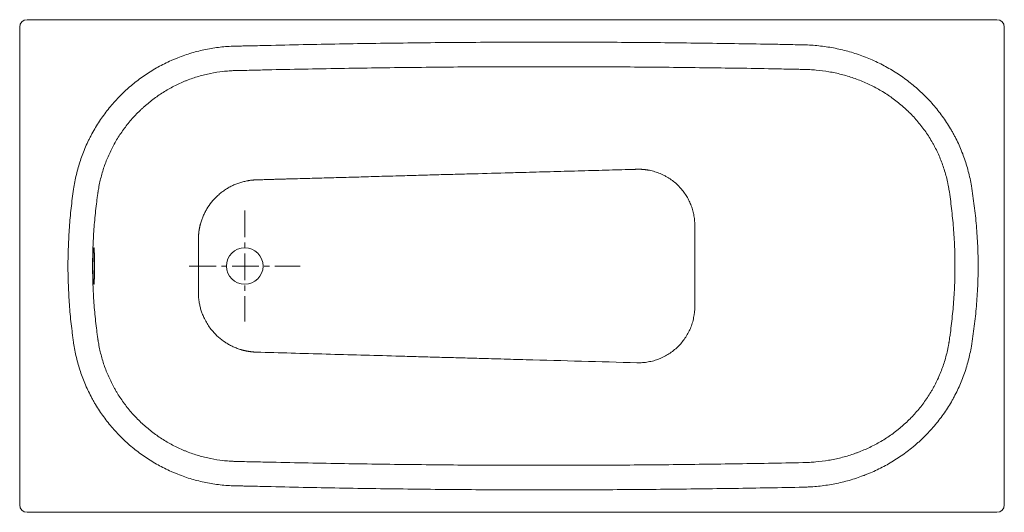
# Model space of a CAD drawing. Header units: millimetres. Extents: x 268 to 1668, y 79 to 779.
import ezdxf

# ---------------------------------------------------------------- set-up
doc = ezdxf.new("R2010")
doc.units = ezdxf.units.MM
doc.header["$LTSCALE"] = 4
doc.header["$MEASUREMENT"] = 0
doc.linetypes.add('MITTE', pattern=[50.8, 31.75, -6.35, 6.35, -6.35])
doc.layers.get('0').update_dxf_attribs({"lineweight": 20})
doc.layers.add('Kontur 2', color=8, linetype='Continuous', lineweight=9)
doc.layers.add('mittellinien_aktuell', color=7, linetype='MITTE', lineweight=9)

msp = doc.modelspace()

# ---------------------------------------------------------------- linework, layer by layer
for p, q in [((278.2, 779), (1657.2, 779)), ((267.7, 89.5), (267.7, 768.5)), ((1667.7, 768.5), (1667.7, 89.5)), ((1657.2, 79), (278.2, 79))]:
    msp.add_line(p, q)
msp.add_circle((587.7, 429), 26)
for centre, start, end in [((278.2, 768.5), 90, 180), ((1657.2, 768.5), 0, 90), ((278.2, 89.5), 180, 270), ((1657.2, 89.5), 270, 360)]:
    msp.add_arc(centre, 10.5, start, end)
for points, knots in [([(574.4, 706.7), (574.3, 706.7), (574.2, 706.7), (574, 706.7), (573.7, 706.7), (573.1, 706.7), (571.8, 706.7), (569.2, 706.6), (566.9, 706.4), (562.5, 706.1), (559.5, 705.9), (550.7, 704.9), (544.9, 703.9), (533.4, 701.6), (527.7, 700.2), (516.4, 696.9), (510.8, 695), (503.9, 692.2), (502.5, 691.7), (499.8, 690.5), (498.4, 689.9), (494.3, 688.1), (491.7, 686.8), (483.7, 682.9), (478.5, 680), (468.5, 673.8), (463.6, 670.5), (454.1, 663.5), (449.5, 659.8), (443.9, 654.8), (442.8, 653.8), (440.6, 651.8), (439.6, 650.8), (436.4, 647.7), (434.3, 645.6), (428.2, 639.1), (424.3, 634.6), (417, 625.4), (413.5, 620.6), (407, 610.8), (404, 605.7), (400.4, 599.1), (399.7, 597.8), (398.4, 595.1), (397.7, 593.8), (395.8, 589.8), (394.5, 587.1), (391, 579), (388.9, 573.5), (385.2, 562.3), (383.6, 556.6), (381.6, 548), (381, 545.1), (380.1, 540.7), (379.7, 538.5), (379.3, 536), (379.1, 534.7), (379, 534), (379, 533.7), (378.9, 533.6), (378.9, 533.5), (378.9, 533.4)], [0, 0, 0, 0, 0.000977, 0.000977, 0.001953, 0.003906, 0.007813, 0.015625, 0.03125, 0.03125, 0.0625, 0.0625, 0.125, 0.125, 0.1875, 0.1875, 0.25, 0.25, 0.265625, 0.265625, 0.28125, 0.28125, 0.3125, 0.3125, 0.375, 0.375, 0.4375, 0.4375, 0.5, 0.5, 0.515625, 0.515625, 0.53125, 0.53125, 0.5625, 0.5625, 0.625, 0.625, 0.6875, 0.6875, 0.75, 0.75, 0.765625, 0.765625, 0.78125, 0.78125, 0.8125, 0.8125, 0.875, 0.875, 0.9375, 0.9375, 0.96875, 0.96875, 0.984375, 0.992188, 0.996094, 0.998047, 0.999023, 0.999023, 1, 1, 1, 1]), ([(987.7, 712.3), (953.2, 712.2), (918.8, 712.1), (849.9, 711.5), (815.4, 711.1), (746.6, 710.2), (712.1, 709.6), (660.5, 708.6), (643.2, 708.3), (617.4, 707.7), (608.8, 707.5), (595.9, 707.2), (591.6, 707.1), (585.1, 707), (583, 706.9), (578.7, 706.8), (576.5, 706.8), (574.4, 706.7)], [0, 0, 0, 0, 0.25, 0.25, 0.5, 0.5, 0.75, 0.75, 0.875, 0.875, 0.9375, 0.9375, 0.96875, 0.96875, 0.984375, 0.984375, 1, 1, 1, 1]), ([(1381.8, 708.4), (1381.7, 708.4), (1381.6, 708.4), (1381.3, 708.4), (1381.2, 708.5), (1380.8, 708.5), (1380, 708.5), (1378.2, 708.5), (1376.7, 708.5), (1373.6, 708.6), (1371.6, 708.6), (1365.4, 708.8), (1361.3, 708.8), (1349, 709.1), (1340.8, 709.2), (1316.2, 709.7), (1299.7, 710), (1250.5, 710.7), (1217.6, 711.1), (1151.9, 711.8), (1119.1, 712), (1053.4, 712.3), (1020.5, 712.3), (987.7, 712.3)], [0, 0, 0, 0, 0.000977, 0.000977, 0.001953, 0.001953, 0.003906, 0.007813, 0.015625, 0.015625, 0.03125, 0.03125, 0.0625, 0.0625, 0.125, 0.125, 0.25, 0.25, 0.5, 0.5, 0.75, 0.75, 1, 1, 1, 1]), ([(1589, 537.6), (1589, 537.7), (1589, 537.8), (1588.9, 538), (1588.9, 538.2), (1588.8, 538.9), (1588.6, 540.2), (1588.4, 541.4), (1587.9, 543.6), (1587.7, 545.1), (1586.7, 549.6), (1586, 552.6), (1583.8, 561.4), (1582, 567.2), (1577.9, 578.6), (1575.6, 584.3), (1571.8, 592.6), (1570.4, 595.3), (1568.3, 599.4), (1567.5, 600.7), (1566.1, 603.4), (1565.3, 604.7), (1561.4, 611.4), (1558.1, 616.5), (1551.1, 626.3), (1547.3, 631.1), (1539.4, 640.3), (1535.2, 644.7), (1529.7, 650), (1528.6, 651.1), (1526.3, 653.2), (1525.2, 654.2), (1521.7, 657.2), (1519.4, 659.2), (1512.3, 665), (1507.4, 668.5), (1497.3, 675.3), (1492.1, 678.4), (1481.5, 684.3), (1476, 687), (1467.6, 690.7), (1464.8, 691.9), (1459.1, 694.1), (1456.2, 695.2), (1447.6, 698.1), (1441.8, 699.9), (1430.1, 702.8), (1424.2, 704.1), (1412.2, 706.1), (1406.2, 706.9), (1397.1, 707.8), (1394.1, 708), (1389.5, 708.2), (1387.9, 708.3), (1385.7, 708.4), (1384.5, 708.4), (1383.2, 708.4), (1382.5, 708.4), (1382.2, 708.4), (1382, 708.4), (1381.9, 708.4), (1381.8, 708.4)], [0, 0, 0, 0, 0.000977, 0.000977, 0.001953, 0.003906, 0.007812, 0.015625, 0.015625, 0.03125, 0.03125, 0.0625, 0.0625, 0.125, 0.125, 0.1875, 0.1875, 0.21875, 0.21875, 0.234375, 0.234375, 0.25, 0.25, 0.3125, 0.3125, 0.375, 0.375, 0.4375, 0.4375, 0.453125, 0.453125, 0.46875, 0.46875, 0.5, 0.5, 0.5625, 0.5625, 0.625, 0.625, 0.6875, 0.6875, 0.71875, 0.71875, 0.75, 0.75, 0.8125, 0.8125, 0.875, 0.875, 0.9375, 0.9375, 0.96875, 0.96875, 0.984375, 0.984375, 0.992188, 0.996094, 0.998047, 0.999023, 0.999023, 1, 1, 1, 1]), ([(378.9, 533.4), (378.9, 533.1), (378.8, 532.8), (378.8, 532.3), (378.7, 532), (378.6, 531.2), (378.5, 530.7), (378.3, 529.1), (378.2, 528), (377.7, 524.7), (377.4, 522.6), (376.6, 516.1), (376.1, 511.7), (374.7, 498.7), (373.9, 490), (372.6, 472.6), (372.1, 463.9), (371.5, 446.5), (371.3, 437.8), (371.3, 429)], [0, 0, 0, 0, 0.007813, 0.007813, 0.015625, 0.015625, 0.03125, 0.03125, 0.0625, 0.0625, 0.125, 0.125, 0.25, 0.25, 0.5, 0.5, 0.75, 0.75, 1, 1, 1, 1]), ([(1597.5, 429), (1597.5, 438.1), (1597.4, 447.2), (1596.6, 465.4), (1596.1, 474.4), (1594.6, 492.5), (1593.7, 501.6), (1592.1, 515.1), (1591.6, 519.6), (1590.3, 528.6), (1589.7, 533.1), (1589, 537.6)], [0, 0, 0, 0, 0.25, 0.25, 0.5, 0.5, 0.75, 0.75, 0.875, 0.875, 1, 1, 1, 1]), ([(371.9, 429), (371.9, 430.8), (371.9, 432.5), (371.9, 434.9), (371.9, 435.8), (372, 437.4), (372, 438.2), (372.1, 440.6), (372.1, 442.1), (372.2, 443.8), (372.2, 444.2), (372.3, 444.9), (372.3, 445.2), (372.3, 446.2), (372.4, 446.8), (372.5, 448.6), (372.6, 449.7), (372.7, 450.9), (372.7, 451.1), (372.7, 451.6), (372.8, 451.8), (372.8, 452.4), (372.9, 453.1), (373, 453.7), (373, 454), (373.1, 454.2), (373.1, 454.4), (373.1, 454.5), (373.2, 454.9), (373.3, 455), (373.4, 455), (373.4, 455), (373.5, 454.9), (373.5, 454.8), (373.5, 454.7), (373.5, 454.6), (373.6, 454.2), (373.6, 453.7), (373.7, 452.8), (373.7, 452.4), (373.7, 451.6), (373.7, 451.1), (373.8, 449.7), (373.8, 448.7), (373.8, 446.8), (373.8, 446.2), (373.8, 444.9), (373.8, 444.2), (373.8, 442.8), (373.8, 442.1), (373.8, 440.6), (373.8, 439.8), (373.8, 437.4), (373.8, 435.8), (373.8, 433.3), (373.8, 432.5), (373.8, 430.8), (373.8, 429.9), (373.8, 429)], [0, 0, 0, 0, 0.0625, 0.0625, 0.09375, 0.09375, 0.125, 0.125, 0.1875, 0.1875, 0.203125, 0.203125, 0.21875, 0.21875, 0.25, 0.25, 0.3125, 0.3125, 0.328125, 0.328125, 0.34375, 0.34375, 0.375, 0.40625, 0.40625, 0.421875, 0.421875, 0.4375, 0.4375, 0.5, 0.5, 0.53125, 0.53125, 0.546875, 0.546875, 0.5625, 0.5625, 0.625, 0.625, 0.65625, 0.65625, 0.6875, 0.6875, 0.75, 0.75, 0.78125, 0.78125, 0.8125, 0.8125, 0.84375, 0.84375, 0.875, 0.875, 0.9375, 0.9375, 0.96875, 0.96875, 1, 1, 1, 1]), ([(371.3, 429), (371.3, 420.3), (371.5, 411.6), (372.1, 394.1), (372.6, 385.4), (373.9, 368), (374.7, 359.3), (376.1, 346.3), (376.6, 342), (377.4, 335.5), (377.7, 333.3), (378.2, 330.1), (378.3, 329), (378.6, 326.9), (378.8, 325.8), (378.9, 324.7)], [0, 0, 0, 0, 0.25, 0.25, 0.5, 0.5, 0.75, 0.75, 0.875, 0.875, 0.9375, 0.9375, 0.96875, 0.96875, 1, 1, 1, 1]), ([(373.8, 429), (373.8, 427.3), (373.8, 425.6), (373.8, 423.1), (373.8, 422.3), (373.8, 420.7), (373.8, 419.9), (373.8, 417.5), (373.8, 416), (373.8, 414.3), (373.8, 413.9), (373.8, 413.2), (373.8, 412.9), (373.8, 411.9), (373.8, 411.3), (373.8, 409.5), (373.8, 408.4), (373.7, 407.2), (373.7, 407), (373.7, 406.5), (373.7, 406.3), (373.7, 405.7), (373.6, 405), (373.6, 404.4), (373.6, 404), (373.6, 403.9), (373.5, 403.7), (373.5, 403.6), (373.5, 403.2), (373.4, 403), (373.3, 403), (373.3, 403.1), (373.2, 403.2), (373.2, 403.3), (373.2, 403.4), (373.2, 403.5), (373.1, 403.9), (373, 404.4), (372.9, 405.3), (372.8, 405.7), (372.7, 406.5), (372.7, 407), (372.6, 408.4), (372.5, 409.4), (372.4, 411.3), (372.3, 411.9), (372.3, 413.2), (372.2, 413.9), (372.2, 415.3), (372.1, 416), (372.1, 417.5), (372.1, 418.3), (372, 420.7), (371.9, 422.3), (371.9, 424.8), (371.9, 425.6), (371.9, 427.3), (371.9, 428.2), (371.9, 429)], [0, 0, 0, 0, 0.0625, 0.0625, 0.09375, 0.09375, 0.125, 0.125, 0.1875, 0.1875, 0.203125, 0.203125, 0.21875, 0.21875, 0.25, 0.25, 0.3125, 0.3125, 0.328125, 0.328125, 0.34375, 0.34375, 0.375, 0.40625, 0.40625, 0.421875, 0.421875, 0.4375, 0.4375, 0.5, 0.5, 0.53125, 0.53125, 0.546875, 0.546875, 0.5625, 0.5625, 0.625, 0.625, 0.65625, 0.65625, 0.6875, 0.6875, 0.75, 0.75, 0.78125, 0.78125, 0.8125, 0.8125, 0.84375, 0.84375, 0.875, 0.875, 0.9375, 0.9375, 0.96875, 0.96875, 1, 1, 1, 1]), ([(1589, 320.4), (1589, 320.6), (1589.1, 320.9), (1589.1, 321.5), (1589.3, 322.3), (1589.6, 324.3), (1589.8, 326), (1590.3, 329.4), (1590.6, 331.6), (1591.6, 338.4), (1592.1, 342.9), (1593.7, 356.4), (1594.6, 365.5), (1596.1, 383.6), (1596.6, 392.7), (1597.4, 410.9), (1597.5, 419.9), (1597.5, 429)], [0, 0, 0, 0, 0.007813, 0.007813, 0.015625, 0.03125, 0.0625, 0.0625, 0.125, 0.125, 0.25, 0.25, 0.5, 0.5, 0.75, 0.75, 1, 1, 1, 1]), ([(378.9, 324.7), (378.9, 324.6), (379, 324.5), (379, 324.3), (379, 324), (379.1, 323.4), (379.3, 322.1), (379.7, 319.5), (380.1, 317.3), (381, 313), (381.6, 310.1), (383.6, 301.5), (385.2, 295.8), (388.9, 284.6), (391, 279.1), (395.7, 268.3), (398.3, 263), (401.8, 256.4), (402.5, 255.1), (404, 252.5), (404.8, 251.2), (407.1, 247.4), (408.6, 244.9), (413.5, 237.5), (417, 232.7), (424.3, 223.4), (428.2, 219), (434.3, 212.5), (436.3, 210.4), (440.6, 206.3), (442.8, 204.3), (449.5, 198.3), (454.1, 194.6), (463.6, 187.5), (468.5, 184.2), (478.6, 178.1), (483.7, 175.2), (491.7, 171.2), (494.4, 170), (498.4, 168.2), (499.8, 167.6), (502.6, 166.4), (503.9, 165.9), (510.9, 163.1), (516.5, 161.2), (527.8, 157.9), (533.5, 156.5), (545, 154.1), (550.8, 153.2), (559.7, 152.2), (562.6, 152), (567, 151.7), (568.5, 151.6), (570.8, 151.5), (571.9, 151.4), (573.2, 151.4), (573.8, 151.4), (574.1, 151.3), (574.3, 151.3), (574.4, 151.3), (574.5, 151.3)], [0, 0, 0, 0, 0.000977, 0.000977, 0.001953, 0.003906, 0.007813, 0.015625, 0.03125, 0.03125, 0.0625, 0.0625, 0.125, 0.125, 0.1875, 0.1875, 0.25, 0.25, 0.265625, 0.265625, 0.28125, 0.28125, 0.3125, 0.3125, 0.375, 0.375, 0.4375, 0.4375, 0.46875, 0.46875, 0.5, 0.5, 0.5625, 0.5625, 0.625, 0.625, 0.6875, 0.6875, 0.71875, 0.71875, 0.734375, 0.734375, 0.75, 0.75, 0.8125, 0.8125, 0.875, 0.875, 0.9375, 0.9375, 0.96875, 0.96875, 0.984375, 0.984375, 0.992188, 0.996094, 0.998047, 0.999023, 0.999023, 1, 1, 1, 1]), ([(1381.4, 149.6), (1381.5, 149.6), (1381.6, 149.6), (1381.8, 149.6), (1381.9, 149.7), (1382.2, 149.7), (1382.4, 149.7), (1382.9, 149.7), (1384.1, 149.7), (1386.8, 149.8), (1389, 149.8), (1393.6, 150.1), (1396.6, 150.3), (1405.7, 151.1), (1411.7, 151.9), (1420.7, 153.4), (1423.6, 153.9), (1429.6, 155.2), (1432.5, 155.9), (1441.3, 158.1), (1447.2, 159.8), (1454.4, 162.3), (1455.9, 162.8), (1458.8, 163.9), (1460.2, 164.4), (1464.5, 166.1), (1467.3, 167.3), (1475.6, 170.9), (1481.1, 173.6), (1491.7, 179.4), (1496.9, 182.5), (1507, 189.3), (1511.9, 192.9), (1517.9, 197.7), (1519.1, 198.6), (1521.5, 200.6), (1522.6, 201.6), (1526.1, 204.7), (1528.3, 206.7), (1534.9, 213.1), (1539.1, 217.5), (1547, 226.6), (1550.8, 231.4), (1557.9, 241.3), (1561.2, 246.4), (1565.1, 253), (1565.9, 254.3), (1567.4, 257), (1568.1, 258.4), (1570.2, 262.4), (1571.6, 265.2), (1575.5, 273.5), (1577.8, 279.1), (1581.9, 290.6), (1583.7, 296.4), (1586, 305.3), (1586.7, 308.3), (1587.6, 312.8), (1587.9, 314.3), (1588.3, 316.6), (1588.5, 317.7), (1588.8, 319), (1588.9, 319.7), (1588.9, 320), (1588.9, 320.2), (1589, 320.3), (1589, 320.4)], [0, 0, 0, 0, 0.000977, 0.000977, 0.001953, 0.001953, 0.003906, 0.003906, 0.007813, 0.015625, 0.03125, 0.03125, 0.0625, 0.0625, 0.125, 0.125, 0.15625, 0.15625, 0.1875, 0.1875, 0.25, 0.25, 0.265625, 0.265625, 0.28125, 0.28125, 0.3125, 0.3125, 0.375, 0.375, 0.4375, 0.4375, 0.5, 0.5, 0.515625, 0.515625, 0.53125, 0.53125, 0.5625, 0.5625, 0.625, 0.625, 0.6875, 0.6875, 0.75, 0.75, 0.765625, 0.765625, 0.78125, 0.78125, 0.8125, 0.8125, 0.875, 0.875, 0.9375, 0.9375, 0.96875, 0.96875, 0.984375, 0.984375, 0.992188, 0.996094, 0.998047, 0.999023, 0.999023, 1, 1, 1, 1]), ([(574.5, 151.3), (576.6, 151.3), (578.8, 151.2), (583.1, 151.1), (589.5, 151), (604.6, 150.7), (617.5, 150.4), (643.3, 149.8), (660.6, 149.5), (712.2, 148.5), (746.6, 147.9), (815.5, 147), (849.9, 146.6), (918.8, 146), (953.2, 145.9), (987.7, 145.8)], [0, 0, 0, 0, 0.015625, 0.015625, 0.03125, 0.0625, 0.125, 0.125, 0.25, 0.25, 0.5, 0.5, 0.75, 0.75, 1, 1, 1, 1]), ([(987.7, 145.8), (1020.5, 145.8), (1053.3, 145.8), (1118.9, 146.1), (1151.7, 146.3), (1217.4, 147), (1250.2, 147.4), (1299.4, 148.1), (1315.8, 148.4), (1348.6, 149), (1365, 149.3), (1381.4, 149.6)], [0, 0, 0, 0, 0.25, 0.25, 0.5, 0.5, 0.75, 0.75, 0.875, 0.875, 1, 1, 1, 1])]:
    msp.add_open_spline(points, degree=3, knots=knots)
at = {"layer": 'Kontur 2'}
for points, knots in [([(573.5, 741.4), (575.6, 741.5), (577.8, 741.5), (582.1, 741.6), (584.3, 741.7), (590.7, 741.8), (595.1, 741.9), (608, 742.2), (616.6, 742.4), (642.5, 743), (659.8, 743.4), (711.5, 744.4), (746, 745), (815, 746), (849.6, 746.4), (918.6, 746.9), (953.1, 747.1), (987.6, 747.2)], [0, 0, 0, 0, 0.015625, 0.015625, 0.03125, 0.03125, 0.0625, 0.0625, 0.125, 0.125, 0.25, 0.25, 0.5, 0.5, 0.75, 0.75, 1, 1, 1, 1]), ([(987.6, 747.2), (1020.5, 747.2), (1053.4, 747.2), (1119.3, 746.9), (1152.2, 746.7), (1218, 746), (1250.9, 745.6), (1300.3, 744.8), (1316.8, 744.6), (1341.4, 744.1), (1349.7, 744), (1362, 743.7), (1366.1, 743.6), (1372.3, 743.5), (1374.4, 743.5), (1378.5, 743.4), (1380.5, 743.4), (1382.6, 743.3)], [0, 0, 0, 0, 0.25, 0.25, 0.5, 0.5, 0.75, 0.75, 0.875, 0.875, 0.9375, 0.9375, 0.96875, 0.96875, 0.984375, 0.984375, 1, 1, 1, 1]), ([(1382.6, 743.3), (1386.1, 743.2), (1389.7, 743.1), (1396.7, 742.6), (1400.3, 742.3), (1410.9, 741.2), (1417.8, 740.2), (1431.6, 737.6), (1438.4, 736), (1451.9, 732.3), (1458.6, 730.2), (1468.5, 726.5), (1471.8, 725.3), (1478.4, 722.5), (1481.6, 721.1), (1491.2, 716.6), (1497.5, 713.4), (1509.6, 706.4), (1515.6, 702.7), (1527.1, 694.7), (1532.7, 690.4), (1540.8, 683.7), (1543.5, 681.4), (1547.5, 677.8), (1548.8, 676.6), (1551.3, 674.2), (1552.6, 672.9), (1558.9, 666.7), (1563.7, 661.6), (1572.7, 650.9), (1577, 645.4), (1585.1, 633.9), (1588.9, 628), (1593.4, 620.3), (1594.3, 618.8), (1596, 615.7), (1596.8, 614.1), (1599.3, 609.4), (1600.8, 606.2), (1605.3, 596.7), (1607.9, 590.2), (1612.7, 577), (1614.7, 570.3), (1618.3, 556.7), (1619.7, 549.8), (1620.9, 542.8)], [0, 0, 0, 0, 0.03125, 0.03125, 0.0625, 0.0625, 0.125, 0.125, 0.1875, 0.1875, 0.25, 0.25, 0.28125, 0.28125, 0.3125, 0.3125, 0.375, 0.375, 0.4375, 0.4375, 0.5, 0.5, 0.53125, 0.53125, 0.546875, 0.546875, 0.5625, 0.5625, 0.625, 0.625, 0.6875, 0.6875, 0.75, 0.75, 0.765625, 0.765625, 0.78125, 0.78125, 0.8125, 0.8125, 0.875, 0.875, 0.9375, 0.9375, 1, 1, 1, 1]), ([(344.3, 538.4), (345.3, 545.4), (346.7, 552.2), (349.9, 565.7), (351.8, 572.3), (356.1, 585.4), (358.6, 591.8), (362.7, 601.4), (364.1, 604.5), (366.4, 609.2), (367.2, 610.8), (368.8, 613.9), (369.6, 615.4), (373.8, 623.1), (377.4, 629.1), (385, 640.6), (389.1, 646.2), (397.6, 657), (402.2, 662.2), (409.3, 669.8), (411.8, 672.3), (415.5, 675.9), (416.8, 677.1), (419.4, 679.5), (420.7, 680.6), (427.2, 686.4), (432.6, 690.8), (443.7, 699), (449.5, 702.9), (461.2, 710.1), (467.3, 713.4), (476.6, 718.1), (479.7, 719.6), (484.5, 721.7), (486.1, 722.4), (489.4, 723.7), (491, 724.4), (499.1, 727.6), (505.6, 729.8), (518.9, 733.7), (525.5, 735.4), (539, 738.1), (545.8, 739.2), (559.6, 740.8), (566.5, 741.2), (573.5, 741.4)], [0, 0, 0, 0, 0.0625, 0.0625, 0.125, 0.125, 0.1875, 0.1875, 0.21875, 0.21875, 0.234375, 0.234375, 0.25, 0.25, 0.3125, 0.3125, 0.375, 0.375, 0.4375, 0.4375, 0.46875, 0.46875, 0.484375, 0.484375, 0.5, 0.5, 0.5625, 0.5625, 0.625, 0.625, 0.6875, 0.6875, 0.71875, 0.71875, 0.734375, 0.734375, 0.75, 0.75, 0.8125, 0.8125, 0.875, 0.875, 0.9375, 0.9375, 1, 1, 1, 1]), ([(802.3, 557), (806.6, 557.1), (815.2, 557.4), (828.1, 557.7), (841, 558.1), (858.4, 558.6), (880.3, 559.2), (915, 560.1), (945.8, 561), (972.8, 561.7), (982.6, 562), (987.6, 562.1)], [0, 0, 0, 0, 0.069512, 0.139024, 0.208536, 0.278049, 0.420572, 0.563097, 0.840272, 0.920136, 1, 1, 1, 1]), ([(987.6, 562.1), (994, 562.3), (1007.2, 562.7), (1033.5, 563.4), (1066.5, 564.3), (1098.8, 565.2), (1124.2, 565.9), (1136.5, 566.3), (1142.7, 566.4)], [0, 0, 0, 0, 0.124439, 0.254206, 0.508413, 0.76262, 0.87941, 1, 1, 1, 1]), ([(1142.7, 566.4), (1143, 566.5), (1143.6, 566.5), (1144.4, 566.5), (1145.1, 566.5), (1145.6, 566.5), (1146.2, 566.5), (1146.9, 566.5), (1147.6, 566.5), (1148.1, 566.5), (1148.4, 566.5)], [0, 0, 0, 0, 0.136679, 0.345214, 0.422721, 0.500807, 0.615595, 0.750716, 0.863819, 1, 1, 1, 1]), ([(1148.4, 566.5), (1148.7, 566.5), (1149.3, 566.5), (1150.2, 566.5), (1151.1, 566.5), (1152, 566.4), (1153, 566.4), (1153.9, 566.3), (1154.8, 566.2), (1155.7, 566.1), (1156.6, 566), (1157.6, 565.9), (1158.5, 565.8), (1159.4, 565.7), (1160.3, 565.5), (1162.2, 565.2), (1165.1, 564.6), (1169, 563.7), (1172.9, 562.5), (1176.6, 561.1), (1180.3, 559.6), (1183.9, 557.9), (1187.4, 556), (1192, 553.2), (1197.4, 549.3), (1201.8, 545.5), (1204.4, 542.9), (1205.4, 541.8), (1206.4, 540.7), (1207.1, 540), (1207.4, 539.6)], [0, 0, 0, 0, 0.013725, 0.02746, 0.041207, 0.054968, 0.068745, 0.082539, 0.096353, 0.110189, 0.124047, 0.13793, 0.15184, 0.165779, 0.179748, 0.193749, 0.253274, 0.31295, 0.372919, 0.433325, 0.49277, 0.552537, 0.612059, 0.671645, 0.791253, 0.91124, 0.933451, 0.955645, 0.977826, 1, 1, 1, 1]), ([(521.7, 466.5), (521.7, 466.9), (521.7, 467.5), (521.8, 468.4), (521.8, 469.4), (521.8, 470.3), (521.9, 471.3), (521.9, 472.2), (522, 473.2), (522.1, 474.1), (522.2, 475), (522.3, 476), (522.4, 476.9), (522.5, 477.8), (522.6, 478.8), (522.8, 479.7), (522.9, 480.6), (523.1, 481.6), (523.2, 482.5), (523.4, 483.4), (523.6, 484.3), (523.8, 485.2), (524, 486.2), (524.3, 487.1), (524.5, 488), (525.1, 490.5), (526.4, 494.5), (528.5, 499.9), (531, 505.2), (534.7, 512), (540.3, 520), (547, 527.2), (552.9, 532.4), (557.8, 536.1), (562.9, 539.4), (568.2, 542.3), (573.6, 544.9), (579.1, 547), (584.8, 548.7), (589.2, 549.7), (592.3, 550.3), (594, 550.5), (595.7, 550.8), (597.4, 551), (599.1, 551.2), (600.8, 551.3), (602.6, 551.4), (603.7, 551.4), (604.3, 551.5)], [0, 0, 0, 0, 0.007264, 0.014515, 0.021754, 0.028982, 0.0362, 0.043409, 0.05061, 0.057804, 0.064991, 0.072173, 0.079351, 0.086525, 0.093697, 0.100866, 0.108034, 0.115202, 0.12237, 0.12954, 0.136711, 0.143886, 0.151066, 0.158251, 0.165443, 0.172643, 0.21726, 0.261902, 0.306235, 0.350442, 0.439543, 0.528602, 0.574698, 0.620974, 0.667558, 0.714007, 0.759005, 0.803959, 0.849167, 0.894596, 0.907779, 0.92096, 0.934134, 0.947297, 0.960456, 0.973619, 0.986797, 1, 1, 1, 1]), ([(604.3, 551.5), (606.3, 551.5), (610.4, 551.6), (616.6, 551.8), (622.7, 552), (628.8, 552.2), (635, 552.3), (641.1, 552.5), (647.2, 552.7), (653.3, 552.8), (666.6, 553.2), (686.9, 553.8), (714.6, 554.5), (742.6, 555.3), (766.7, 556), (786.6, 556.6), (797.1, 556.8), (802.3, 557)], [0, 0, 0, 0, 0.030948, 0.061896, 0.092845, 0.123795, 0.154747, 0.185699, 0.216652, 0.247606, 0.27856, 0.417076, 0.555607, 0.698514, 0.841428, 0.920713, 1, 1, 1, 1]), ([(336.3, 429), (336.3, 438.2), (336.5, 447.3), (337.2, 465.6), (337.7, 474.8), (339, 493), (339.8, 502.1), (341.3, 515.8), (341.9, 520.3), (343, 529.4), (343.7, 533.9), (344.3, 538.4)], [0, 0, 0, 0, 0.25, 0.25, 0.5, 0.5, 0.75, 0.75, 0.875, 0.875, 1, 1, 1, 1]), ([(1227.6, 485.5), (1227.6, 486.1), (1227.6, 486.8), (1227.6, 488), (1227.5, 488.6), (1227.5, 490.5), (1227.4, 491.7), (1227.1, 495.4), (1226.8, 497.8), (1226, 502.7), (1225.4, 505.1), (1224.5, 508.7), (1224.1, 509.9), (1223.4, 512.2), (1223, 513.4), (1221.7, 516.8), (1220.7, 519.1), (1218.6, 523.5), (1217.4, 525.7), (1214.9, 529.9), (1213.5, 531.9), (1210.6, 535.9), (1209, 537.8), (1207.4, 539.6)], [0, 0, 0, 0, 0.03125, 0.03125, 0.0625, 0.0625, 0.125, 0.125, 0.25, 0.25, 0.375, 0.375, 0.4375, 0.4375, 0.5, 0.5, 0.625, 0.625, 0.75, 0.75, 0.875, 0.875, 1, 1, 1, 1]), ([(1620.9, 542.8), (1622.4, 533.4), (1623.8, 524), (1626.2, 505.1), (1627.2, 495.6), (1628.4, 481.4), (1628.7, 476.6), (1629.4, 467.1), (1629.6, 462.4), (1630.2, 448.1), (1630.5, 438.6), (1630.5, 429)], [0, 0, 0, 0, 0.25, 0.25, 0.5, 0.5, 0.625, 0.625, 0.75, 0.75, 1, 1, 1, 1]), ([(1227.6, 429), (1227.6, 438.5), (1227.6, 447.9), (1227.6, 466.7), (1227.6, 476.1), (1227.6, 485.5)], [0, 0, 0, 0, 0.5, 0.5, 1, 1, 1, 1]), ([(344.3, 319.6), (344, 321.9), (343.7, 324.2), (343.1, 328.7), (342.8, 331), (341.9, 337.8), (341.3, 342.3), (339.9, 355.9), (339, 365.1), (337.7, 383.3), (337.2, 392.5), (336.5, 410.7), (336.3, 419.9), (336.3, 429)], [0, 0, 0, 0, 0.0625, 0.0625, 0.125, 0.125, 0.25, 0.25, 0.5, 0.5, 0.75, 0.75, 1, 1, 1, 1]), ([(1630.5, 429), (1630.5, 419.5), (1630.2, 410), (1629.4, 390.9), (1628.8, 381.4), (1627.2, 362.4), (1626.2, 352.9), (1624.4, 338.7), (1623.7, 334), (1622.4, 324.5), (1621.6, 319.8), (1620.9, 315.1)], [0, 0, 0, 0, 0.25, 0.25, 0.5, 0.5, 0.75, 0.75, 0.875, 0.875, 1, 1, 1, 1]), ([(604.3, 306.6), (604, 306.6), (603.4, 306.7), (602.5, 306.7), (601.5, 306.7), (600.6, 306.8), (599.7, 306.9), (598.8, 307), (597.9, 307), (597, 307.1), (596.1, 307.3), (595.2, 307.4), (594.3, 307.5), (593.4, 307.6), (592.5, 307.8), (591.6, 307.9), (590.7, 308.1), (589.8, 308.3), (588.9, 308.5), (588.1, 308.7), (587.2, 308.9), (586.3, 309.1), (585.4, 309.3), (584.5, 309.5), (583.7, 309.8), (582.8, 310), (581.9, 310.3), (579.4, 311), (575.4, 312.5), (570, 314.9), (564.7, 317.6), (558, 321.7), (550.2, 327.8), (542.8, 335.2), (537.2, 342.4), (533, 349), (529.7, 355.4), (527.2, 361.3), (525.3, 366.8), (523.8, 372.5), (523, 376.8), (522.5, 379.9), (522.3, 381.5), (522.1, 383.2), (522, 384.9), (521.9, 386.5), (521.8, 388.2), (521.8, 389.9), (521.7, 391), (521.7, 391.6)], [0, 0, 0, 0, 0.007026, 0.014038, 0.021037, 0.028024, 0.035001, 0.041967, 0.048925, 0.055874, 0.062816, 0.069751, 0.076681, 0.083606, 0.090528, 0.097445, 0.104361, 0.111274, 0.118187, 0.125099, 0.132012, 0.138926, 0.145843, 0.152763, 0.159688, 0.166618, 0.173556, 0.180501, 0.2259, 0.271412, 0.316758, 0.36187, 0.451711, 0.54176, 0.600921, 0.660403, 0.7201, 0.764502, 0.808703, 0.853029, 0.897645, 0.910443, 0.923246, 0.936045, 0.948833, 0.961615, 0.974399, 0.987191, 1, 1, 1, 1]), ([(1145.4, 291.6), (1148, 291.5), (1150.7, 291.6), (1156, 291.9), (1158.7, 292.3), (1163.9, 293.2), (1166.6, 293.8), (1171.7, 295.2), (1174.2, 296.1), (1179.2, 298), (1181.6, 299.1), (1186.3, 301.5), (1188.6, 302.8), (1193.1, 305.7), (1195.3, 307.3), (1199.5, 310.6), (1201.5, 312.3), (1205.3, 316), (1207.1, 318), (1210.5, 322.1), (1212.1, 324.2), (1215.1, 328.6), (1216.5, 330.9), (1219.1, 335.5), (1220.2, 337.9), (1222.3, 342.9), (1223.2, 345.4), (1224.8, 350.5), (1225.4, 353.1), (1227, 360.9), (1227.6, 366.1), (1227.6, 371.5)], [0, 0, 0, 0, 0.0625, 0.0625, 0.125, 0.125, 0.1875, 0.1875, 0.25, 0.25, 0.3125, 0.3125, 0.375, 0.375, 0.4375, 0.4375, 0.5, 0.5, 0.5625, 0.5625, 0.625, 0.625, 0.6875, 0.6875, 0.75, 0.75, 0.8125, 0.8125, 0.875, 0.875, 1, 1, 1, 1]), ([(573.6, 116.7), (566.6, 116.8), (559.7, 117.3), (545.9, 118.9), (539.1, 119.9), (525.6, 122.7), (518.9, 124.3), (505.7, 128.2), (499.1, 130.5), (491, 133.7), (489.4, 134.3), (486.1, 135.7), (484.5, 136.4), (479.8, 138.5), (476.6, 140), (467.3, 144.6), (461.3, 148), (449.5, 155.2), (443.8, 159.1), (432.6, 167.3), (427.2, 171.7), (419.3, 178.6), (416.8, 181), (411.8, 185.8), (409.3, 188.3), (402.2, 195.8), (397.6, 201.1), (389.1, 211.9), (385, 217.5), (379.3, 226.1), (377.4, 229.1), (374.7, 233.6), (373.8, 235.1), (372.1, 238.1), (371.2, 239.6), (367.1, 247.3), (364.1, 253.6), (358.6, 266.3), (356.1, 272.7), (351.8, 285.8), (349.9, 292.4), (346.7, 305.9), (345.3, 312.7), (344.3, 319.6)], [0, 0, 0, 0, 0.0625, 0.0625, 0.125, 0.125, 0.1875, 0.1875, 0.25, 0.25, 0.265625, 0.265625, 0.28125, 0.28125, 0.3125, 0.3125, 0.375, 0.375, 0.4375, 0.4375, 0.5, 0.5, 0.53125, 0.53125, 0.5625, 0.5625, 0.625, 0.625, 0.6875, 0.6875, 0.71875, 0.71875, 0.734375, 0.734375, 0.75, 0.75, 0.8125, 0.8125, 0.875, 0.875, 0.9375, 0.9375, 1, 1, 1, 1]), ([(1620.9, 315.1), (1619.7, 308.1), (1618.2, 301.2), (1614.7, 287.6), (1612.6, 280.9), (1607.8, 267.7), (1605.2, 261.2), (1600.7, 251.6), (1599.2, 248.5), (1596.7, 243.8), (1595.9, 242.2), (1594.1, 239.1), (1593.3, 237.5), (1588.8, 229.9), (1585, 223.9), (1576.8, 212.5), (1572.5, 206.9), (1563.4, 196.3), (1558.7, 191.1), (1551.1, 183.7), (1548.6, 181.3), (1544.6, 177.7), (1543.3, 176.5), (1540.6, 174.2), (1539.2, 173.1), (1532.4, 167.4), (1526.8, 163.2), (1515.2, 155.2), (1509.3, 151.5), (1497.1, 144.5), (1490.9, 141.3), (1481.3, 136.8), (1478, 135.4), (1473.1, 133.4), (1471.5, 132.7), (1468.2, 131.4), (1466.5, 130.8), (1458.2, 127.8), (1451.5, 125.6), (1437.9, 121.9), (1431, 120.4), (1417.2, 117.8), (1410.3, 116.8), (1399.8, 115.7), (1396.3, 115.4), (1391, 115.1), (1389.2, 115), (1385.7, 114.9), (1383.9, 114.8), (1382.1, 114.8)], [0, 0, 0, 0, 0.0625, 0.0625, 0.125, 0.125, 0.1875, 0.1875, 0.21875, 0.21875, 0.234375, 0.234375, 0.25, 0.25, 0.3125, 0.3125, 0.375, 0.375, 0.4375, 0.4375, 0.46875, 0.46875, 0.484375, 0.484375, 0.5, 0.5, 0.5625, 0.5625, 0.625, 0.625, 0.6875, 0.6875, 0.71875, 0.71875, 0.734375, 0.734375, 0.75, 0.75, 0.8125, 0.8125, 0.875, 0.875, 0.9375, 0.9375, 0.96875, 0.96875, 0.984375, 0.984375, 1, 1, 1, 1]), ([(802.3, 301.1), (785.8, 301.6), (769.3, 302), (736.3, 302.9), (719.8, 303.4), (670.3, 304.8), (637.3, 305.7), (604.3, 306.6)], [0, 0, 0, 0, 0.25, 0.25, 0.5, 0.5, 1, 1, 1, 1]), ([(987.6, 295.9), (981.7, 296.1), (969.8, 296.4), (952, 296.9), (931.3, 297.5), (907.7, 298.2), (881.2, 298.9), (854.8, 299.6), (832.8, 300.2), (815.3, 300.7), (806.7, 301), (802.3, 301.1)], [0, 0, 0, 0, 0.095987, 0.191975, 0.287962, 0.431103, 0.574245, 0.717001, 0.859755, 0.929878, 1, 1, 1, 1]), ([(987.6, 295.9), (1013.9, 295.2), (1040.2, 294.5), (1092.8, 293), (1119.1, 292.3), (1145.4, 291.6)], [0, 0, 0, 0, 0.5, 0.5, 1, 1, 1, 1]), ([(987.6, 110.9), (953.1, 111), (918.6, 111.1), (849.6, 111.7), (815.1, 112.1), (746.1, 113.1), (711.6, 113.7), (659.9, 114.7), (642.6, 115.1), (616.7, 115.7), (608.1, 115.9), (595.2, 116.2), (588.7, 116.3), (582.2, 116.5), (577.9, 116.6), (575.8, 116.6), (573.6, 116.7)], [0, 0, 0, 0, 0.25, 0.25, 0.5, 0.5, 0.75, 0.75, 0.875, 0.875, 0.9375, 0.9375, 0.96875, 0.984375, 0.984375, 1, 1, 1, 1]), ([(1382.1, 114.8), (1365.7, 114.4), (1349.3, 114.1), (1316.4, 113.5), (1299.9, 113.2), (1250.6, 112.5), (1217.8, 112.1), (1152, 111.4), (1119.1, 111.2), (1053.4, 110.9), (1020.5, 110.9), (987.6, 110.9)], [0, 0, 0, 0, 0.125, 0.125, 0.25, 0.25, 0.5, 0.5, 0.75, 0.75, 1, 1, 1, 1])]:
    msp.add_open_spline(points, degree=3, knots=knots, dxfattribs=at)
for points in [[(1142.7, 566.4), (1143.6, 566.5), (1144.5, 566.5), (1145.4, 566.5)], [(521.7, 466.5), (521.7, 454), (521.8, 441.5), (521.8, 429)], [(521.8, 429), (521.8, 416.6), (521.7, 404.1), (521.7, 391.6)], [(1227.6, 429), (1227.6, 409.9), (1227.6, 390.7), (1227.6, 371.5)]]:
    msp.add_open_spline(points, degree=3, dxfattribs=at)
at = {"layer": 'mittellinien_aktuell', "ltscale": 0.3}
for p, q in [((587.7, 508), (587.7, 350.1)), ((508.7, 429), (666.6, 429))]:
    msp.add_line(p, q, dxfattribs=at)

doc.saveas('drawing.dxf')
